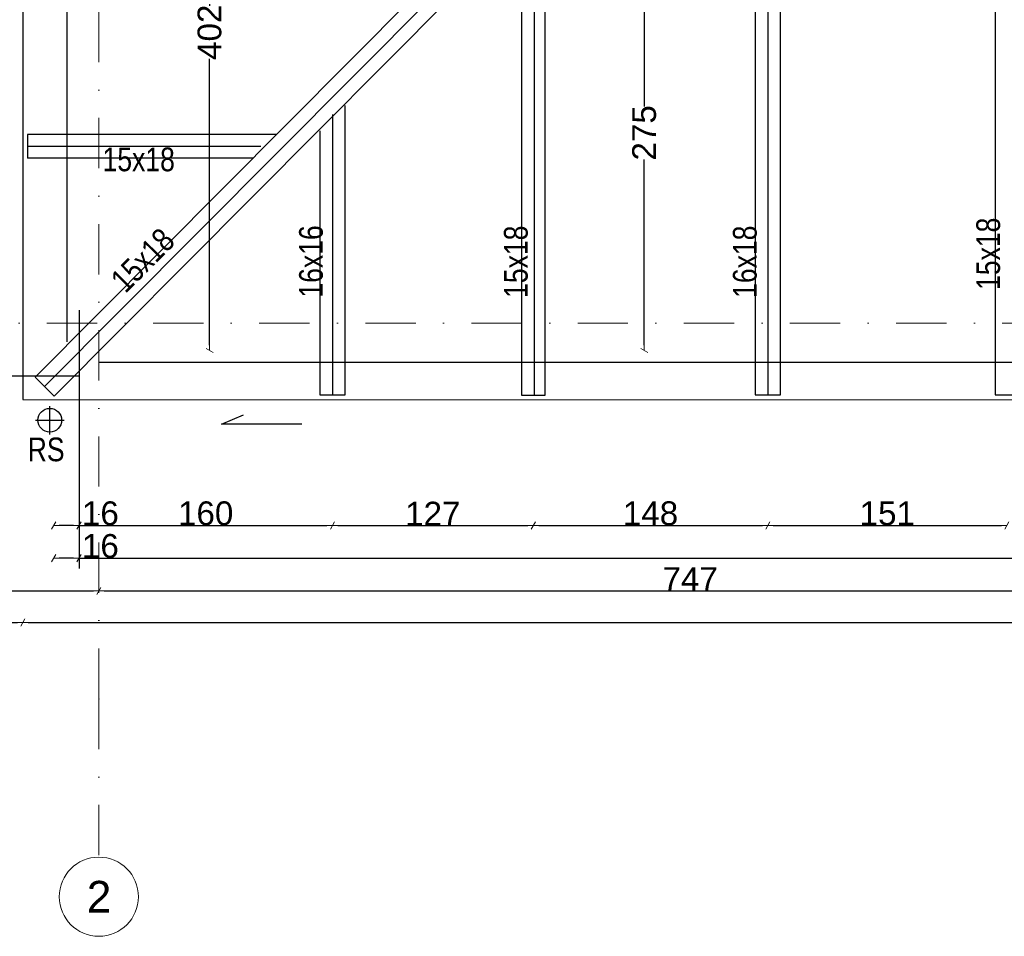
# Model space of a CAD drawing. Header units: millimetres. Extents: x 77315 to 2132699, y -120257 to -89040.
# Tile 11 of 56: x 623514 to 629732, y -120257 to -114467. Entities that reach past the tile are written whole.
import ezdxf

# ---------------------------------------------------------------- set-up
doc = ezdxf.new("R2010")
doc.units = ezdxf.units.MM
doc.header["$MEASUREMENT"] = 0
doc.linetypes.add('Dot & Dashed', pattern=[670.277762, 317.5, -176.388889, 0, -176.388874])
for name, color, linetype in [('detalokna', 7, 'Continuous'), ('DIM MALY', 7, 'Continuous'), ('opisy inne', 7, 'Continuous'), ('OSIE', 7, 'Continuous'), ('RURY SPUSTOWE', 7, 'Continuous'), ('Structural - Grid', 7, 'Continuous'), ('wiezba', 7, 'Continuous')]:
    doc.layers.add(name, color=color, linetype=linetype)
doc.styles.add('STYL_AUTOMATYCZNY_1', font='arial.ttf')
doc.styles.add('STYL_AUTOMATYCZNY_2', font='arial.ttf')
doc.styles.add('STYL_AUTOMATYCZNY_3', font='arial.ttf', dxfattribs={"width": 0.8})
doc.dimstyles.new('STYL_AUTOMATYCZNY__8', dxfattribs={"dimtxt": 150, "dimasz": 34.231941, "dimexe": 0.18, "dimexo": 0.0625, "dimgap": 0, "dimtad": 1, "dimdec": 0, "dimlfac": 0.1, "dimzin": 0, "dimdsep": 46, "dimtxsty": 'STYL_AUTOMATYCZNY_2', "dimblk": 'ARROWHEAD_2', "dimblk1": 'ARROWHEAD_2', "dimblk2": 'ARROWHEAD_2', "dimcen": 0.09, "dimse1": 1, "dimse2": 1, "dimclrd": 5, "dimclre": 5, "dimclrt": 1, "dimadec": 0, "dimazin": 0, "dimtfac": 1, "dimtdec": 4, "dimtmove": 0, "dimatfit": 3, "dimfxl": 0, "dimtolj": 1, "dimtzin": 0, "dimarcsym": 0})
doc.dimstyles.new('STYL_AUTOMATYCZNY__9', dxfattribs={"dimtxt": 150, "dimasz": 34.231941, "dimexe": 0.18, "dimexo": 0.0625, "dimgap": 0, "dimtad": 1, "dimtih": 1, "dimtoh": 1, "dimdec": 0, "dimlfac": 0.1, "dimzin": 0, "dimdsep": 46, "dimtxsty": 'STYL_AUTOMATYCZNY_2', "dimblk": 'ARROWHEAD_2', "dimblk1": 'ARROWHEAD_2', "dimblk2": 'ARROWHEAD_2', "dimcen": 0.09, "dimse1": 1, "dimse2": 1, "dimclrd": 5, "dimclre": 5, "dimclrt": 1, "dimadec": 0, "dimazin": 0, "dimtfac": 1, "dimtdec": 4, "dimtmove": 0, "dimatfit": 3, "dimfxl": 0, "dimtolj": 1, "dimtzin": 0, "dimarcsym": 0})

# ---------------------------------------------------------------- blocks, each defined once
blk = doc.blocks.new('ARROWHEAD_2')
at = {"color": 0, "linetype": 'Continuous', "lineweight": 0}
for p, q in [((0, 0), (-1, 0)), ((-0.38, -0.66), (0.38, 0.66))]:
    blk.add_line(p, q, dxfattribs=at)
blk = doc.blocks.new('*D1091', base_point=(536116.7, -11361.7))
at = {"layer": 'Defpoints', "color": 0}
for p in [(654168.9, -116129.6), (623888.9, -117689.9), (654168.9, -117868.4)]:
    blk.add_point(p, dxfattribs=at)
at = {"layer": 'DIM MALY', "color": 5, "lineweight": -2}
blk.add_line((623923.1, -117868.4), (654134.7, -117868.4), dxfattribs=at)
at = {"layer": 'DIM MALY', "color": 5, "lineweight": -2, "xscale": 34.23194115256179, "yscale": 34.23194115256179, "zscale": 34.23194115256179, "rotation": 180}
blk.add_blockref('ARROWHEAD_2', (623888.9, -117868.4), dxfattribs=at)
at = {"layer": 'DIM MALY', "color": 5, "lineweight": -2, "xscale": 34.23194115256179, "yscale": 34.23194115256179, "zscale": 34.23194115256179}
blk.add_blockref('ARROWHEAD_2', (654168.9, -117868.4), dxfattribs=at)
at = {"layer": 'DIM MALY', "color": 1, "insert": (639028.8, -117791.8), "char_height": 150, "attachment_point": 5, "style": 'STYL_AUTOMATYCZNY_2'}
blk.add_mtext('\\A1;3028', dxfattribs=at)
blk = doc.blocks.new('*D1249', base_point=(536116.7, -11361.7))
at = {"layer": 'Defpoints', "color": 0}
for p in [(626904.6, -113805.5), (627458.6, -113805.5), (626878.4, -116556.9)]:
    blk.add_point(p, dxfattribs=at)
at = {"layer": 'DIM MALY', "color": 5, "lineweight": -2}
for p, q in [((627458.6, -113839.7), (627458.6, -115014)), ((627458.6, -116522.6), (627458.6, -115349.1))]:
    blk.add_line(p, q, dxfattribs=at)
at = {"layer": 'DIM MALY', "color": 5, "lineweight": -2, "xscale": 34.23194115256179, "yscale": 34.23194115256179, "zscale": 34.23194115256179}
for p, rotation in [((627458.6, -113805.5), 90), ((627458.6, -116556.9), 270)]:
    blk.add_blockref('ARROWHEAD_2', p, dxfattribs=dict(at, rotation=rotation))
at = {"layer": 'DIM MALY', "color": 1, "insert": (627458.6, -115181.5), "char_height": 150, "attachment_point": 5, "rotation": 90, "style": 'STYL_AUTOMATYCZNY_2'}
blk.add_mtext('\\A1;275', dxfattribs=at)
blk = doc.blocks.new('*D1289', base_point=(536116.7, -11361.7))
at = {"layer": 'Defpoints', "color": 0}
for p in [(624713.4, -112534.5), (624818.4, -112534.5), (624713.3, -116556.9)]:
    blk.add_point(p, dxfattribs=at)
at = {"layer": 'DIM MALY', "color": 5, "lineweight": -2}
for p, q in [((624713.4, -112568.7), (624713.4, -114378.1)), ((624713.4, -116522.6), (624713.4, -114714))]:
    blk.add_line(p, q, dxfattribs=at)
at = {"layer": 'DIM MALY', "color": 5, "lineweight": -2, "xscale": 34.23194115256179, "yscale": 34.23194115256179, "zscale": 34.23194115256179}
for p, rotation in [((624713.4, -112534.5), 90), ((624713.4, -116556.9), 270)]:
    blk.add_blockref('ARROWHEAD_2', p, dxfattribs=dict(at, rotation=rotation))
at = {"layer": 'DIM MALY', "color": 1, "insert": (624713.4, -114546), "char_height": 150, "attachment_point": 5, "rotation": 90, "style": 'STYL_AUTOMATYCZNY_2'}
blk.add_mtext('\\A1;402', dxfattribs=at)
blk = doc.blocks.new('*D1298', base_point=(536116.7, -11361.7))
at = {"layer": 'Defpoints', "color": 0}
for p in [(623728.9, -116478.1), (623888.9, -117315.1), (623728.9, -117661.9)]:
    blk.add_point(p, dxfattribs=at)
at = {"layer": 'DIM MALY', "color": 5, "lineweight": -2}
for p, q in [((623854.7, -117661.9), (623763.1, -117661.9)), ((623888.9, -117661.9), (623923.1, -117661.9)), ((623923.1, -117661.9), (624123.8, -117661.9))]:
    blk.add_line(p, q, dxfattribs=at)
at = {"layer": 'DIM MALY', "color": 5, "lineweight": -2, "xscale": 34.23194115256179, "yscale": 34.23194115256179, "zscale": 34.23194115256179, "rotation": 180}
blk.add_blockref('ARROWHEAD_2', (623728.9, -117661.9), dxfattribs=at)
at = {"layer": 'DIM MALY', "color": 5, "lineweight": -2, "xscale": 34.23194115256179, "yscale": 34.23194115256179, "zscale": 34.23194115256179}
blk.add_blockref('ARROWHEAD_2', (623888.9, -117661.9), dxfattribs=at)
at = {"layer": 'DIM MALY', "color": 1, "insert": (624023.5, -117585.3), "char_height": 150, "attachment_point": 5, "style": 'STYL_AUTOMATYCZNY_2'}
blk.add_mtext('\\A1;16', dxfattribs=at)
blk = doc.blocks.new('*D1497', base_point=(536116.7, -11361.7))
at = {"layer": 'Defpoints', "color": 0}
for p in [(628238.9, -116726.9), (629748.9, -116726.9), (629748.9, -117661.9)]:
    blk.add_point(p, dxfattribs=at)
at = {"layer": 'DIM MALY', "color": 5, "lineweight": -2}
blk.add_line((628273.1, -117661.9), (629714.7, -117661.9), dxfattribs=at)
at = {"layer": 'DIM MALY', "color": 5, "lineweight": -2, "xscale": 34.23194115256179, "yscale": 34.23194115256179, "zscale": 34.23194115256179, "rotation": 180}
blk.add_blockref('ARROWHEAD_2', (628238.9, -117661.9), dxfattribs=at)
at = {"layer": 'DIM MALY', "color": 5, "lineweight": -2, "xscale": 34.23194115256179, "yscale": 34.23194115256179, "zscale": 34.23194115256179}
blk.add_blockref('ARROWHEAD_2', (629748.9, -117661.9), dxfattribs=at)
at = {"layer": 'DIM MALY', "color": 1, "insert": (628993.5, -117585.3), "char_height": 150, "attachment_point": 5, "style": 'STYL_AUTOMATYCZNY_2'}
blk.add_mtext('\\A1;151', dxfattribs=at)
blk = doc.blocks.new('*D1506', base_point=(536116.7, -11361.7))
at = {"layer": 'Defpoints', "color": 0}
for p in [(626757.8, -116728.5), (628238.9, -116726.9), (628238.9, -117661.9)]:
    blk.add_point(p, dxfattribs=at)
at = {"layer": 'DIM MALY', "color": 5, "lineweight": -2}
blk.add_line((626792, -117661.9), (628204.7, -117661.9), dxfattribs=at)
at = {"layer": 'DIM MALY', "color": 5, "lineweight": -2, "xscale": 34.23194115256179, "yscale": 34.23194115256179, "zscale": 34.23194115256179, "rotation": 180}
blk.add_blockref('ARROWHEAD_2', (626757.8, -117661.9), dxfattribs=at)
at = {"layer": 'DIM MALY', "color": 5, "lineweight": -2, "xscale": 34.23194115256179, "yscale": 34.23194115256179, "zscale": 34.23194115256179}
blk.add_blockref('ARROWHEAD_2', (628238.9, -117661.9), dxfattribs=at)
at = {"layer": 'DIM MALY', "color": 1, "insert": (627498, -117585.3), "char_height": 150, "attachment_point": 5, "style": 'STYL_AUTOMATYCZNY_2'}
blk.add_mtext('\\A1;148', dxfattribs=at)
blk = doc.blocks.new('*D1507', base_point=(536116.7, -11361.7))
at = {"layer": 'Defpoints', "color": 0}
for p in [(628238.9, -116726.9), (629748.9, -116726.9), (629748.9, -117661.9)]:
    blk.add_point(p, dxfattribs=at)
at = {"layer": 'DIM MALY', "color": 5, "lineweight": -2}
blk.add_line((628273.1, -117661.9), (629714.7, -117661.9), dxfattribs=at)
at = {"layer": 'DIM MALY', "color": 5, "lineweight": -2, "xscale": 34.23194115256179, "yscale": 34.23194115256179, "zscale": 34.23194115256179, "rotation": 180}
blk.add_blockref('ARROWHEAD_2', (628238.9, -117661.9), dxfattribs=at)
at = {"layer": 'DIM MALY', "color": 5, "lineweight": -2, "xscale": 34.23194115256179, "yscale": 34.23194115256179, "zscale": 34.23194115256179}
blk.add_blockref('ARROWHEAD_2', (629748.9, -117661.9), dxfattribs=at)
at = {"layer": 'DIM MALY', "color": 1, "insert": (628993.5, -117585.3), "char_height": 150, "attachment_point": 5, "style": 'STYL_AUTOMATYCZNY_2'}
blk.add_mtext('\\A1;151', dxfattribs=at)
blk = doc.blocks.new('*D1516', base_point=(536116.7, -11361.7))
at = {"layer": 'Defpoints', "color": 0}
for p in [(625488.9, -116726.9), (626757.8, -116728.5), (626757.8, -117661.9)]:
    blk.add_point(p, dxfattribs=at)
at = {"layer": 'DIM MALY', "color": 5, "lineweight": -2}
blk.add_line((625523.1, -117661.9), (626723.5, -117661.9), dxfattribs=at)
at = {"layer": 'DIM MALY', "color": 5, "lineweight": -2, "xscale": 34.23194115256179, "yscale": 34.23194115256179, "zscale": 34.23194115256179, "rotation": 180}
blk.add_blockref('ARROWHEAD_2', (625488.9, -117661.9), dxfattribs=at)
at = {"layer": 'DIM MALY', "color": 5, "lineweight": -2, "xscale": 34.23194115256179, "yscale": 34.23194115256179, "zscale": 34.23194115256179}
blk.add_blockref('ARROWHEAD_2', (626757.8, -117661.9), dxfattribs=at)
at = {"layer": 'DIM MALY', "color": 1, "insert": (626123, -117586.6), "char_height": 150, "attachment_point": 5, "style": 'STYL_AUTOMATYCZNY_2'}
blk.add_mtext('\\A1;127', dxfattribs=at)
blk = doc.blocks.new('*D1517', base_point=(536116.7, -11361.7))
at = {"layer": 'Defpoints', "color": 0}
for p in [(626757.8, -116728.5), (628238.9, -116726.9), (628238.9, -117661.9)]:
    blk.add_point(p, dxfattribs=at)
at = {"layer": 'DIM MALY', "color": 5, "lineweight": -2}
blk.add_line((626792, -117661.9), (628204.7, -117661.9), dxfattribs=at)
at = {"layer": 'DIM MALY', "color": 5, "lineweight": -2, "xscale": 34.23194115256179, "yscale": 34.23194115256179, "zscale": 34.23194115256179, "rotation": 180}
blk.add_blockref('ARROWHEAD_2', (626757.8, -117661.9), dxfattribs=at)
at = {"layer": 'DIM MALY', "color": 5, "lineweight": -2, "xscale": 34.23194115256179, "yscale": 34.23194115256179, "zscale": 34.23194115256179}
blk.add_blockref('ARROWHEAD_2', (628238.9, -117661.9), dxfattribs=at)
at = {"layer": 'DIM MALY', "color": 1, "insert": (627498, -117585.3), "char_height": 150, "attachment_point": 5, "style": 'STYL_AUTOMATYCZNY_2'}
blk.add_mtext('\\A1;148', dxfattribs=at)
blk = doc.blocks.new('*D1518', base_point=(536116.7, -11361.7))
at = {"layer": 'Defpoints', "color": 0}
for p in [(628238.9, -116726.9), (629748.9, -116726.9), (629748.9, -117661.9)]:
    blk.add_point(p, dxfattribs=at)
at = {"layer": 'DIM MALY', "color": 5, "lineweight": -2}
blk.add_line((628273.1, -117661.9), (629714.7, -117661.9), dxfattribs=at)
at = {"layer": 'DIM MALY', "color": 5, "lineweight": -2, "xscale": 34.23194115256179, "yscale": 34.23194115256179, "zscale": 34.23194115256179, "rotation": 180}
blk.add_blockref('ARROWHEAD_2', (628238.9, -117661.9), dxfattribs=at)
at = {"layer": 'DIM MALY', "color": 5, "lineweight": -2, "xscale": 34.23194115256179, "yscale": 34.23194115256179, "zscale": 34.23194115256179}
blk.add_blockref('ARROWHEAD_2', (629748.9, -117661.9), dxfattribs=at)
at = {"layer": 'DIM MALY', "color": 1, "insert": (628993.5, -117585.3), "char_height": 150, "attachment_point": 5, "style": 'STYL_AUTOMATYCZNY_2'}
blk.add_mtext('\\A1;151', dxfattribs=at)
blk = doc.blocks.new('*D1527', base_point=(536116.7, -11361.7))
at = {"layer": 'Defpoints', "color": 0}
for p in [(625488.9, -116726.9), (623888.9, -117317.9), (625488.9, -117661.9)]:
    blk.add_point(p, dxfattribs=at)
at = {"layer": 'DIM MALY', "color": 5, "lineweight": -2}
blk.add_line((623923.1, -117661.9), (625454.7, -117661.9), dxfattribs=at)
at = {"layer": 'DIM MALY', "color": 5, "lineweight": -2, "xscale": 34.23194115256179, "yscale": 34.23194115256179, "zscale": 34.23194115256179, "rotation": 180}
blk.add_blockref('ARROWHEAD_2', (623888.9, -117661.9), dxfattribs=at)
at = {"layer": 'DIM MALY', "color": 5, "lineweight": -2, "xscale": 34.23194115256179, "yscale": 34.23194115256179, "zscale": 34.23194115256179}
blk.add_blockref('ARROWHEAD_2', (625488.9, -117661.9), dxfattribs=at)
at = {"layer": 'DIM MALY', "color": 1, "insert": (624688.5, -117585.3), "char_height": 150, "attachment_point": 5, "style": 'STYL_AUTOMATYCZNY_2'}
blk.add_mtext('\\A1;160', dxfattribs=at)
blk = doc.blocks.new('*D1528', base_point=(536116.7, -11361.7))
at = {"layer": 'Defpoints', "color": 0}
for p in [(625488.9, -116726.9), (626757.8, -116728.5), (626757.8, -117661.9)]:
    blk.add_point(p, dxfattribs=at)
at = {"layer": 'DIM MALY', "color": 5, "lineweight": -2}
blk.add_line((625523.1, -117661.9), (626723.5, -117661.9), dxfattribs=at)
at = {"layer": 'DIM MALY', "color": 5, "lineweight": -2, "xscale": 34.23194115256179, "yscale": 34.23194115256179, "zscale": 34.23194115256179, "rotation": 180}
blk.add_blockref('ARROWHEAD_2', (625488.9, -117661.9), dxfattribs=at)
at = {"layer": 'DIM MALY', "color": 5, "lineweight": -2, "xscale": 34.23194115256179, "yscale": 34.23194115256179, "zscale": 34.23194115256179}
blk.add_blockref('ARROWHEAD_2', (626757.8, -117661.9), dxfattribs=at)
at = {"layer": 'DIM MALY', "color": 1, "insert": (626123, -117586.6), "char_height": 150, "attachment_point": 5, "style": 'STYL_AUTOMATYCZNY_2'}
blk.add_mtext('\\A1;127', dxfattribs=at)
blk = doc.blocks.new('*D1529', base_point=(536116.7, -11361.7))
at = {"layer": 'Defpoints', "color": 0}
for p in [(626757.8, -116728.5), (628238.9, -116726.9), (628238.9, -117661.9)]:
    blk.add_point(p, dxfattribs=at)
at = {"layer": 'DIM MALY', "color": 5, "lineweight": -2}
blk.add_line((626792, -117661.9), (628204.7, -117661.9), dxfattribs=at)
at = {"layer": 'DIM MALY', "color": 5, "lineweight": -2, "xscale": 34.23194115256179, "yscale": 34.23194115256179, "zscale": 34.23194115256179, "rotation": 180}
blk.add_blockref('ARROWHEAD_2', (626757.8, -117661.9), dxfattribs=at)
at = {"layer": 'DIM MALY', "color": 5, "lineweight": -2, "xscale": 34.23194115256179, "yscale": 34.23194115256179, "zscale": 34.23194115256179}
blk.add_blockref('ARROWHEAD_2', (628238.9, -117661.9), dxfattribs=at)
at = {"layer": 'DIM MALY', "color": 1, "insert": (627498, -117585.3), "char_height": 150, "attachment_point": 5, "style": 'STYL_AUTOMATYCZNY_2'}
blk.add_mtext('\\A1;148', dxfattribs=at)
blk = doc.blocks.new('*D1530', base_point=(536116.7, -11361.7))
at = {"layer": 'Defpoints', "color": 0}
for p in [(628238.9, -116726.9), (629748.9, -116726.9), (629748.9, -117661.9)]:
    blk.add_point(p, dxfattribs=at)
at = {"layer": 'DIM MALY', "color": 5, "lineweight": -2}
blk.add_line((628273.1, -117661.9), (629714.7, -117661.9), dxfattribs=at)
at = {"layer": 'DIM MALY', "color": 5, "lineweight": -2, "xscale": 34.23194115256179, "yscale": 34.23194115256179, "zscale": 34.23194115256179, "rotation": 180}
blk.add_blockref('ARROWHEAD_2', (628238.9, -117661.9), dxfattribs=at)
at = {"layer": 'DIM MALY', "color": 5, "lineweight": -2, "xscale": 34.23194115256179, "yscale": 34.23194115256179, "zscale": 34.23194115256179}
blk.add_blockref('ARROWHEAD_2', (629748.9, -117661.9), dxfattribs=at)
at = {"layer": 'DIM MALY', "color": 1, "insert": (628993.5, -117585.3), "char_height": 150, "attachment_point": 5, "style": 'STYL_AUTOMATYCZNY_2'}
blk.add_mtext('\\A1;151', dxfattribs=at)
blk = doc.blocks.new('*D1582', base_point=(536116.7, -11361.7))
at = {"layer": 'Defpoints', "color": 0}
for p in [(624013.9, -118074.9), (617307.7, -119756.7), (624013.9, -119756.7)]:
    blk.add_point(p, dxfattribs=at)
at = {"layer": 'DIM MALY', "color": 5, "lineweight": -2}
blk.add_line((617341.9, -118074.9), (623979.7, -118074.9), dxfattribs=at)
at = {"layer": 'DIM MALY', "color": 5, "lineweight": -2, "xscale": 34.23194115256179, "yscale": 34.23194115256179, "zscale": 34.23194115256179, "rotation": 180}
blk.add_blockref('ARROWHEAD_2', (617307.7, -118074.9), dxfattribs=at)
at = {"layer": 'DIM MALY', "color": 5, "lineweight": -2, "xscale": 34.23194115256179, "yscale": 34.23194115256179, "zscale": 34.23194115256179}
blk.add_blockref('ARROWHEAD_2', (624013.9, -118074.9), dxfattribs=at)
at = {"layer": 'DIM MALY', "color": 1, "insert": (620660.4, -117998.4), "char_height": 150, "attachment_point": 5, "style": 'STYL_AUTOMATYCZNY_2'}
blk.add_mtext('\\A1;671', dxfattribs=at)
blk = doc.blocks.new('*D1583', base_point=(536116.7, -11361.7))
at = {"layer": 'Defpoints', "color": 0}
for p in [(631483.9, -118074.9), (624013.9, -119756.7), (631483.9, -119756.7)]:
    blk.add_point(p, dxfattribs=at)
at = {"layer": 'DIM MALY', "color": 5, "lineweight": -2}
blk.add_line((624048.1, -118074.9), (631449.7, -118074.9), dxfattribs=at)
at = {"layer": 'DIM MALY', "color": 5, "lineweight": -2, "xscale": 34.23194115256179, "yscale": 34.23194115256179, "zscale": 34.23194115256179, "rotation": 180}
blk.add_blockref('ARROWHEAD_2', (624013.9, -118074.9), dxfattribs=at)
at = {"layer": 'DIM MALY', "color": 5, "lineweight": -2, "xscale": 34.23194115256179, "yscale": 34.23194115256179, "zscale": 34.23194115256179}
blk.add_blockref('ARROWHEAD_2', (631483.9, -118074.9), dxfattribs=at)
at = {"layer": 'DIM MALY', "color": 1, "insert": (627748.5, -117999.9), "char_height": 150, "attachment_point": 5, "style": 'STYL_AUTOMATYCZNY_2'}
blk.add_mtext('\\A1;747', dxfattribs=at)
blk = doc.blocks.new('*D1603', base_point=(536116.7, -11361.7))
at = {"layer": 'Defpoints', "color": 0}
for p in [(623728.9, -116684.7), (623888.9, -117521.6), (623728.9, -117868.4)]:
    blk.add_point(p, dxfattribs=at)
at = {"layer": 'DIM MALY', "color": 5, "lineweight": -2}
for p, q in [((623854.7, -117868.4), (623763.1, -117868.4)), ((623888.9, -117868.4), (623923.1, -117868.4)), ((623923.1, -117868.4), (624123.8, -117868.4))]:
    blk.add_line(p, q, dxfattribs=at)
at = {"layer": 'DIM MALY', "color": 5, "lineweight": -2, "xscale": 34.23194115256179, "yscale": 34.23194115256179, "zscale": 34.23194115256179, "rotation": 180}
blk.add_blockref('ARROWHEAD_2', (623728.9, -117868.4), dxfattribs=at)
at = {"layer": 'DIM MALY', "color": 5, "lineweight": -2, "xscale": 34.23194115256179, "yscale": 34.23194115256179, "zscale": 34.23194115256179}
blk.add_blockref('ARROWHEAD_2', (623888.9, -117868.4), dxfattribs=at)
at = {"layer": 'DIM MALY', "color": 1, "insert": (624023.5, -117791.8), "char_height": 150, "attachment_point": 5, "style": 'STYL_AUTOMATYCZNY_2'}
blk.add_mtext('\\A1;16', dxfattribs=at)
blk = doc.blocks.new('*D1627', base_point=(536116.7, -11361.7))
at = {"layer": 'Defpoints', "color": 0}
for p in [(622502, -115269), (622894.1, -115269), (624288, -116556.9)]:
    blk.add_point(p, dxfattribs=at)
at = {"layer": 'DIM MALY', "color": 5, "lineweight": -2}
for p, q in [((622502, -115303.3), (622502, -115754.5)), ((622502, -116522.6), (622502, -116072.1))]:
    blk.add_line(p, q, dxfattribs=at)
at = {"layer": 'DIM MALY', "color": 5, "lineweight": -2, "xscale": 34.23194115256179, "yscale": 34.23194115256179, "zscale": 34.23194115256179}
for p, rotation in [((622502, -115269), 90), ((622502, -116556.9), 270)]:
    blk.add_blockref('ARROWHEAD_2', p, dxfattribs=dict(at, rotation=rotation))
at = {"layer": 'DIM MALY', "color": 1, "insert": (622502, -115913.3), "char_height": 150, "attachment_point": 5, "rotation": 90, "style": 'STYL_AUTOMATYCZNY_2'}
blk.add_mtext('\\A1;129', dxfattribs=at)
blk = doc.blocks.new('*D1631', base_point=(536116.7, -11361.7))
at = {"layer": 'Defpoints', "color": 0}
for p in [(622602.4, -116556.9), (624288, -116556.9), (624114.3, -116716.9)]:
    blk.add_point(p, dxfattribs=at)
at = {"layer": 'DIM MALY', "color": 5, "lineweight": -2}
for p, q in [((622602.4, -116682.6), (622602.4, -116591.1)), ((622602.4, -116716.9), (622602.4, -116844.6))]:
    blk.add_line(p, q, dxfattribs=at)
at = {"layer": 'DIM MALY', "color": 5, "lineweight": -2, "xscale": 34.23194115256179, "yscale": 34.23194115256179, "zscale": 34.23194115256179}
for p, rotation in [((622602.4, -116556.9), 90), ((622602.4, -116716.9), 270)]:
    blk.add_blockref('ARROWHEAD_2', p, dxfattribs=dict(at, rotation=rotation))
at = {"layer": 'DIM MALY', "color": 1, "insert": (622502, -116844.6), "char_height": 150, "attachment_point": 5, "rotation": 90, "style": 'STYL_AUTOMATYCZNY_2'}
blk.add_mtext('\\A1;16', dxfattribs=at)
blk = doc.blocks.new('*D1632', base_point=(536116.7, -11361.7))
at = {"layer": 'Defpoints', "color": 0}
for p in [(622502, -115269), (622894.1, -115269), (624288, -116556.9)]:
    blk.add_point(p, dxfattribs=at)
at = {"layer": 'DIM MALY', "color": 5, "lineweight": -2}
for p, q in [((622502, -115303.3), (622502, -115754.5)), ((622502, -116522.6), (622502, -116072.1))]:
    blk.add_line(p, q, dxfattribs=at)
at = {"layer": 'DIM MALY', "color": 5, "lineweight": -2, "xscale": 34.23194115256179, "yscale": 34.23194115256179, "zscale": 34.23194115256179}
for p, rotation in [((622502, -115269), 90), ((622502, -116556.9), 270)]:
    blk.add_blockref('ARROWHEAD_2', p, dxfattribs=dict(at, rotation=rotation))
at = {"layer": 'DIM MALY', "color": 1, "insert": (622502, -115913.3), "char_height": 150, "attachment_point": 5, "rotation": 90, "style": 'STYL_AUTOMATYCZNY_2'}
blk.add_mtext('\\A1;129', dxfattribs=at)
blk = doc.blocks.new('*D1698', base_point=(536116.7, -11361.7))
at = {"layer": 'Defpoints', "color": 0}
for p in [(623533.9, -116462.9), (618383.9, -116515.7), (623533.9, -118274.9)]:
    blk.add_point(p, dxfattribs=at)
at = {"layer": 'DIM MALY', "color": 5, "lineweight": -2}
blk.add_line((618418.1, -118274.9), (623499.7, -118274.9), dxfattribs=at)
at = {"layer": 'DIM MALY', "color": 5, "lineweight": -2, "xscale": 34.23194115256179, "yscale": 34.23194115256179, "zscale": 34.23194115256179, "rotation": 180}
blk.add_blockref('ARROWHEAD_2', (618383.9, -118274.9), dxfattribs=at)
at = {"layer": 'DIM MALY', "color": 5, "lineweight": -2, "xscale": 34.23194115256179, "yscale": 34.23194115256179, "zscale": 34.23194115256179}
blk.add_blockref('ARROWHEAD_2', (623533.9, -118274.9), dxfattribs=at)
at = {"layer": 'DIM MALY', "color": 1, "insert": (620958.5, -118198.4), "char_height": 150, "attachment_point": 5, "style": 'STYL_AUTOMATYCZNY_2'}
blk.add_mtext('\\A1;515', dxfattribs=at)
blk = doc.blocks.new('*D1699', base_point=(536116.7, -11361.7))
at = {"layer": 'Defpoints', "color": 0}
for p in [(623533.9, -116462.9), (618383.9, -116515.7), (623533.9, -118274.9)]:
    blk.add_point(p, dxfattribs=at)
at = {"layer": 'DIM MALY', "color": 5, "lineweight": -2}
blk.add_line((618418.1, -118274.9), (623499.7, -118274.9), dxfattribs=at)
at = {"layer": 'DIM MALY', "color": 5, "lineweight": -2, "xscale": 34.23194115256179, "yscale": 34.23194115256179, "zscale": 34.23194115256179, "rotation": 180}
blk.add_blockref('ARROWHEAD_2', (618383.9, -118274.9), dxfattribs=at)
at = {"layer": 'DIM MALY', "color": 5, "lineweight": -2, "xscale": 34.23194115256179, "yscale": 34.23194115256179, "zscale": 34.23194115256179}
blk.add_blockref('ARROWHEAD_2', (623533.9, -118274.9), dxfattribs=at)
at = {"layer": 'DIM MALY', "color": 1, "insert": (620958.5, -118198.4), "char_height": 150, "attachment_point": 5, "style": 'STYL_AUTOMATYCZNY_2'}
blk.add_mtext('\\A1;515', dxfattribs=at)
blk = doc.blocks.new('*D1700', base_point=(536116.7, -11361.7))
at = {"layer": 'Defpoints', "color": 0}
for p in [(623533.9, -116462.9), (654513.9, -116866.9), (654513.9, -118274.9)]:
    blk.add_point(p, dxfattribs=at)
at = {"layer": 'DIM MALY', "color": 5, "lineweight": -2}
blk.add_line((623568.1, -118274.9), (654479.7, -118274.9), dxfattribs=at)
at = {"layer": 'DIM MALY', "color": 5, "lineweight": -2, "xscale": 34.23194115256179, "yscale": 34.23194115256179, "zscale": 34.23194115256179, "rotation": 180}
blk.add_blockref('ARROWHEAD_2', (623533.9, -118274.9), dxfattribs=at)
at = {"layer": 'DIM MALY', "color": 5, "lineweight": -2, "xscale": 34.23194115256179, "yscale": 34.23194115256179, "zscale": 34.23194115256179}
blk.add_blockref('ARROWHEAD_2', (654513.9, -118274.9), dxfattribs=at)
at = {"layer": 'DIM MALY', "color": 1, "insert": (639023.8, -118198.3), "char_height": 150, "attachment_point": 5, "style": 'STYL_AUTOMATYCZNY_2'}
blk.add_mtext('\\A1;3098', dxfattribs=at)

msp = doc.modelspace()

# ---------------------------------------------------------------- linework, layer by layer
at = {"layer": 'detalokna'}
msp.add_lwpolyline([(623533.9, -112624.5), (623533.9, -116866.8), (654513.9, -116866.9), (654513.9, -104516.9), (623507, -104516.9), (623507, -108914.5)], dxfattribs=at)
at = {"layer": 'DIM MALY'}
for p, q in [((623888.9, -116301.1), (623888.9, -117933.4)), ((622647, -116716.9), (623888.9, -116716.9))]:
    msp.add_line(p, q, dxfattribs=at)
at = {"layer": 'OSIE'}
for p, q in [((623671.7, -116784.2), (629728.9, -110695.5)), ((628238.9, -112017.2), (628238.9, -116836.9)), ((623813.9, -116500.6), (623813.9, -112624.5)), ((626762.8, -113777.3), (626762.8, -116838.5)), ((625488.9, -115065.7), (625488.9, -116836.9)), ((625037.1, -115267), (623563.9, -115267)), ((654243.9, -116632.2), (624012.2, -116632.2)), ((623703.9, -117086.9), (623703.9, -116906.9)), ((623613.9, -116996.9), (623793.9, -116996.9))]:
    msp.add_line(p, q, dxfattribs=at)
at = {"layer": 'RURY SPUSTOWE'}
msp.add_lwpolyline([(625295.9, -117021.6), (624789, -117021.6), (624926.5, -116961.9)], dxfattribs=at)
msp.add_circle((623703.9, -116996.9), 75, dxfattribs=at)
at = {"layer": 'Structural - Grid', "linetype": 'Dot & Dashed', "lineweight": 15}
for p, q in [((624013.9, -118756.7), (624013.9, -101903.6)), ((654841.1, -116383.5), (616896.7, -116383.5)), ((624013.9, -118756.7), (624013.9, -119756.7))]:
    msp.add_line(p, q, dxfattribs=at)
at = {"layer": 'Structural - Grid', "linetype": 'Continuous', "lineweight": 15}
msp.add_circle((624013.9, -120006.7), 250, dxfattribs=at)
at = {"layer": 'Structural - Grid', "linetype": 'Dot & Dashed', "lineweight": 15}
msp.add_point((624013.9, -118756.7), dxfattribs=at)
msp.add_point((624013.9, -118756.7), dxfattribs=at)
at = {"layer": 'wiezba'}
for p, q in [((629673.9, -104546.9), (629673.9, -116836.9)), ((623611.6, -116724.1), (629608.7, -110695.8)), ((623731.8, -116844.3), (629673.9, -110871.3)), ((625135.7, -115192), (623563.9, -115192)), ((623563.9, -115192), (623563.9, -115342)), ((624986.5, -115342), (623563.9, -115342)), ((623731.8, -116844.3), (623611.6, -116724.1)), ((629673.9, -116836.9), (629823.9, -116836.9))]:
    msp.add_line(p, q, dxfattribs=at)
for points in [[(628158.9, -112394.1), (628158.9, -116836.9), (628318.9, -116836.9), (628318.9, -112233.3)], [(626682.8, -113878), (626682.8, -116838.5), (626832.8, -116838.5), (626832.8, -113727.2)], [(625408.9, -115168.5), (625408.9, -116836.9), (625568.9, -116836.9), (625568.9, -115007.7)]]:
    msp.add_lwpolyline(points, dxfattribs=at)

# ---------------------------------------------------------------- texts
at = {"layer": 'opisy inne', "char_height": 150, "attachment_point": 5, "style": 'STYL_AUTOMATYCZNY_3'}
for s, insert in [('\\A1;{\\pqc;\\fArial|b0|i0|c238|p0;\\W0.800000;15x18}', (624265.7, -115350)), ('\\A1;{\\pqc;\\fArial|b0|i0|c238|p0;\\W0.800000;RS}', (623681, -117182))]:
    msp.add_mtext(s, dxfattribs=dict(at, insert=insert))
for s, insert, rotation in [('\\A1;{\\pqc;\\fArial|b0|i0|c238|p0;\\W0.800000;16x16}', (625354.5, -115993.7), 90), ('\\A1;{\\pqc;\\fArial|b0|i0|c238|p0;\\W0.800000;15x18}', (626648.3, -115995.4), 90), ('\\A1;{\\pqc;\\fArial|b0|i0|c238|p0;\\W0.800000;16x18}', (628094.5, -115995.4), 90), ('\\A1;{\\pqc;\\fArial|b0|i0|c238|p0;\\W0.800000;15x18}', (629631.7, -115945.4), 90), ('\\A1;{\\pqc;\\fArial|b0|i0|c238|p0;\\W0.800000;15x18}', (624291.1, -115985.8), 45.14852)]:
    msp.add_mtext(s, dxfattribs=dict(at, insert=insert, rotation=rotation))
at = {"layer": 'Structural - Grid', "lineweight": 15, "insert": (623937.6, -119906.7), "char_height": 200, "attachment_point": 1, "style": 'STYL_AUTOMATYCZNY_1'}
msp.add_mtext('\\A1;{\\pql;\\pt0;\\fArial|b0|i0|c238|p0;\\W1.000000;2}', dxfattribs=at)

# ---------------------------------------------------------------- dimensions: what is measured, and where the dimension line sits
at = {"layer": 'DIM MALY'}
for base, p1, p2, picture, middle in [((624713.4, -112534.5), (624713.3, -116556.9), (624818.4, -112534.5), '*D1289', (624713.4, -114546)), ((627458.6, -113805.5), (626878.4, -116556.9), (626904.6, -113805.5), '*D1249', (627458.6, -115181.5)), ((622502, -115269), (624288, -116556.9), (622894.1, -115269), '*D1627', (622502, -115913.3)), ((622502, -115269), (624288, -116556.9), (622894.1, -115269), '*D1632', (622502, -115913.3)), ((622602.4, -116556.9), (624114.3, -116716.9), (624288, -116556.9), '*D1631', (622502, -116844.6))]:
    dim = msp.add_linear_dim(base=base, p1=p1, p2=p2, angle=90, dimstyle='STYL_AUTOMATYCZNY__8', dxfattribs=at)
    dim.commit()
    dim.dimension.update_dxf_attribs({"geometry": picture, "text_midpoint": middle, "dimtype": 160, "text_rotation": 90})
for base, p1, p2, picture, middle in [((654168.9, -117868.4), (623888.9, -117689.9), (654168.9, -116129.6), '*D1091', (639028.8, -117868.4)), ((623533.9, -118274.9), (618383.9, -116515.7), (623533.9, -116462.9), '*D1698', (620958.5, -118274.9)), ((623533.9, -118274.9), (618383.9, -116515.7), (623533.9, -116462.9), '*D1699', (620958.5, -118274.9)), ((654513.9, -118274.9), (623533.9, -116462.9), (654513.9, -116866.9), '*D1700', (639023.8, -118274.9)), ((625488.9, -117661.9), (623888.9, -117317.9), (625488.9, -116726.9), '*D1527', (624688.5, -117661.9)), ((626757.8, -117661.9), (625488.9, -116726.9), (626757.8, -116728.5), '*D1516', (626123, -117661.9)), ((626757.8, -117661.9), (625488.9, -116726.9), (626757.8, -116728.5), '*D1528', (626123, -117661.9)), ((628238.9, -117661.9), (626757.8, -116728.5), (628238.9, -116726.9), '*D1506', (627498, -117661.9)), ((628238.9, -117661.9), (626757.8, -116728.5), (628238.9, -116726.9), '*D1517', (627498, -117661.9)), ((628238.9, -117661.9), (626757.8, -116728.5), (628238.9, -116726.9), '*D1529', (627498, -117661.9)), ((629748.9, -117661.9), (628238.9, -116726.9), (629748.9, -116726.9), '*D1497', (628993.5, -117661.9)), ((629748.9, -117661.9), (628238.9, -116726.9), (629748.9, -116726.9), '*D1507', (628993.5, -117661.9)), ((629748.9, -117661.9), (628238.9, -116726.9), (629748.9, -116726.9), '*D1518', (628993.5, -117661.9)), ((629748.9, -117661.9), (628238.9, -116726.9), (629748.9, -116726.9), '*D1530', (628993.5, -117661.9)), ((624013.9, -118074.9), (617307.7, -119756.7), (624013.9, -119756.7), '*D1582', (620660.4, -118074.9)), ((631483.9, -118074.9), (624013.9, -119756.7), (631483.9, -119756.7), '*D1583', (627748.5, -118074.9))]:
    dim = msp.add_linear_dim(base=base, p1=p1, p2=p2, dimstyle='STYL_AUTOMATYCZNY__9', dxfattribs=at)
    dim.commit()
    dim.dimension.update_dxf_attribs({"geometry": picture, "text_midpoint": middle, "dimtype": 160})
for base, p1, p2, picture, middle in [((623728.9, -117661.9), (623888.9, -117315.1), (623728.9, -116478.1), '*D1298', (624023.5, -117661.9)), ((623728.9, -117868.4), (623888.9, -117521.6), (623728.9, -116684.7), '*D1603', (624023.5, -117868.4))]:
    dim = msp.add_linear_dim(base=base, p1=p1, p2=p2, angle=180, dimstyle='STYL_AUTOMATYCZNY__9', dxfattribs=at)
    dim.commit()
    dim.dimension.update_dxf_attribs({"geometry": picture, "text_midpoint": middle, "dimtype": 160})

doc.saveas('drawing.dxf')
